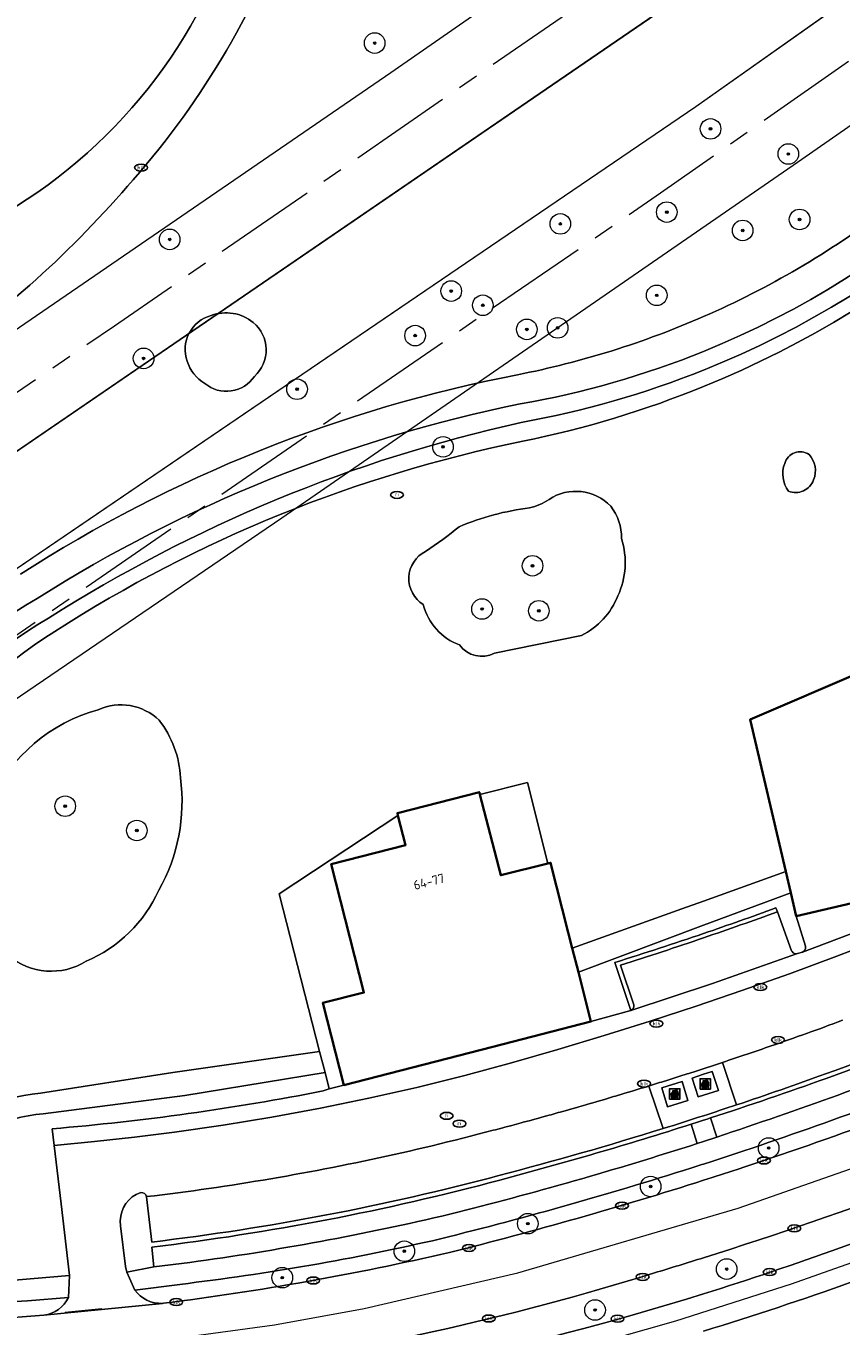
# Model space of a CAD drawing. Header units: metres. Extents: x 103671 to 105190, y 427150 to 429171.
# Tile 33 of 256: x 103934 to 104013, y 427341 to 427468. Entities that reach past the tile are written whole.
import ezdxf
from ezdxf.enums import TextEntityAlignment as Align

# ---------------------------------------------------------------- set-up
doc = ezdxf.new("R2010")
doc.units = ezdxf.units.M
doc.linetypes.add('AM-AS-SO', pattern=[16, 10, -2, 2, -2])
for name, color, linetype, lineweight in [('B-WE-AM-AS_SPOOR_TREIN-G', 253, 'AM-AS-SO', 18), ('B-WE-GR-BEPLANTING_CULTUUR_BODEMBEDEKKER-GV', 253, 'Continuous', 18), ('B-WE-GR-BOOM-S', 253, 'Continuous', 25), ('B-WE-IE-AFVAL APART PLAATS-S', 253, 'Continuous', 25), ('B-WE-IE-MEUBILAIR-S', 253, 'Continuous', 25), ('B-WE-KW-KUNSTWERK_TUNNEL-GV', 253, 'Continuous', 18), ('B-WE-OG-BEBOUWING-GV', 253, 'Continuous', 35), ('B-WE-OG-BEBOUWING-T18', 7, 'Continuous', 18), ('B-WE-OG-TERREIN_BEGROEID-GV', 253, 'Continuous', 18), ('B-WE-OG-TERREIN_ERF-GV', 253, 'Continuous', 18), ('B-WE-OG-TERREIN_OEVER-GV', 253, 'Continuous', 18), ('B-WE-OG-WATER_SLOOT-GV', 253, 'Continuous', 18), ('B-WE-VH-GESLOTENVERHARDING_ASFALT-GV', 253, 'Continuous', 18), ('B-WE-VH-GESLOTENVERHARDING_BETON-GV', 253, 'Continuous', 18), ('B-WE-VH-HALFVERHARDING-GV', 253, 'Continuous', 18), ('B-WE-VH-OPENVERHARDING-GV', 253, 'Continuous', 18), ('B-WE-VH-OPENVERHARDING_BETONSTRAATSTEEN-GV', 253, 'Continuous', 18), ('B-WE-VH-OPENVERHARDING_TEGEL-GV', 253, 'Continuous', 18), ('B-WE-VW-MARKERING_PICTOGRAM-G', 253, 'Continuous', 18)]:
    doc.layers.add(name, color=color, linetype=linetype, lineweight=lineweight)
doc.styles.add('NLCS-ISO', font='NLCS-ISO.ttf')
doc.styles.add('NLCS-ISO-M500-T18', font='NLCS-ISO.ttf', dxfattribs={"height": 0.9})

# ---------------------------------------------------------------- blocks, each defined once
blk = doc.blocks.new('SIE-AFVAL APART PLAATS-SO')
h = blk.add_hatch(color=256)
h.dxf.hatch_style = 1
h.paths.add_polyline_path([(-0.09, 0.07), (-1.76, 0.07, 0.819081), (-1.79, -0.09), (-1.4, -2.19, 0.36153), (-1.37, -2.21), (-0.47, -2.21, 0.36153), (-0.44, -2.19), (-0.05, -0.09, 0.819081)])
h.paths.add_polyline_path([(-0.16, -0.1), (-0.2, -0.33), (-0.49, -0.33), (-0.47, -0.1)], flags=16)
h.paths.add_polyline_path([(-0.55, -0.1), (-0.58, -0.33), (-0.87, -0.33), (-0.87, -0.1)], flags=16)
h.paths.add_polyline_path([(-0.22, -0.42), (-0.27, -0.73), (-0.53, -0.73), (-0.5, -0.42)], flags=16)
h.paths.add_polyline_path([(-0.58, -0.42), (-0.61, -0.73), (-0.87, -0.73), (-0.87, -0.42)], flags=16)
h.paths.add_polyline_path([(-0.95, -0.1), (-0.95, -0.33), (-1.27, -0.33), (-1.29, -0.1)], flags=16)
h.paths.add_polyline_path([(-0.95, -0.42), (-0.95, -0.73), (-1.23, -0.73), (-1.26, -0.42)], flags=16)
h.paths.add_polyline_path([(-0.29, -0.83), (-0.34, -1.09), (-0.56, -1.09), (-0.54, -0.83)], flags=16)
h.paths.add_polyline_path([(-0.62, -0.83), (-0.65, -1.09), (-0.87, -1.09), (-0.87, -0.83)], flags=16)
h.paths.add_polyline_path([(-0.95, -0.83), (-0.95, -1.09), (-1.2, -1.09), (-1.22, -0.83)], flags=16)
h.paths.add_polyline_path([(-1.35, -0.33), (-1.64, -0.33), (-1.69, -0.1), (-1.37, -0.1)], flags=16)
h.paths.add_polyline_path([(-1.34, -0.42), (-1.31, -0.73), (-1.57, -0.73), (-1.63, -0.42)], flags=16)
h.paths.add_polyline_path([(-0.36, -1.18), (-0.41, -1.44), (-0.6, -1.44), (-0.57, -1.18)], flags=16)
h.paths.add_polyline_path([(-0.65, -1.18), (-0.68, -1.44), (-0.87, -1.44), (-0.87, -1.18)], flags=16)
h.paths.add_polyline_path([(-1.3, -0.83), (-1.28, -1.09), (-1.5, -1.09), (-1.55, -0.83)], flags=16)
h.paths.add_polyline_path([(-0.95, -1.18), (-0.95, -1.44), (-1.17, -1.44), (-1.19, -1.18)], flags=16)
h.paths.add_polyline_path([(-0.42, -1.53), (-0.47, -1.79), (-0.63, -1.79), (-0.6, -1.53)], flags=16)
h.paths.add_polyline_path([(-1.27, -1.18), (-1.25, -1.44), (-1.44, -1.44), (-1.49, -1.18)], flags=16)
h.paths.add_polyline_path([(-0.69, -1.53), (-0.71, -1.79), (-0.87, -1.79), (-0.87, -1.53)], flags=16)
h.paths.add_polyline_path([(-0.95, -1.53), (-0.95, -1.79), (-1.13, -1.79), (-1.16, -1.53)], flags=16)
h.paths.add_polyline_path([(-1.24, -1.53), (-1.22, -1.79), (-1.37, -1.79), (-1.42, -1.53)], flags=16)
h.paths.add_polyline_path([(-0.49, -1.89), (-0.53, -2.13), (-0.66, -2.13), (-0.64, -1.89)], flags=16)
h.paths.add_polyline_path([(-0.72, -1.89), (-0.74, -2.13), (-0.87, -2.13), (-0.87, -1.89)], flags=16)
h.paths.add_polyline_path([(-0.95, -1.89), (-0.95, -2.13), (-1.1, -2.13), (-1.12, -1.89)], flags=16)
h.paths.add_polyline_path([(-1.21, -1.89), (-1.18, -2.13), (-1.31, -2.13), (-1.35, -1.89)], flags=16)
h.paths.add_polyline_path([(-0.19, 0.78, -0.01173), (-0.3, 0.78, -0.148797), (-0.42, 1.03, -0.136076), (-0.69, 0.87), (-0.78, 0.85, -0.038293), (-1.14, 0.96), (-1.19, 0.81, -0.243822), (-1.56, 0.45, 0.344326), (-1, 0.22, -0.139345), (-0.6, 0.22, 0.618436), (-0.56, 0.27, -0.441494), (-0.47, 0.44, 0.309048)])
h.paths.add_polyline_path([(-0.49, 0.51, 0.351556), (-0.64, 0.31, 0.121061), (-1.02, 0.29, -0.288745), (-1.45, 0.42, 0.203599), (-1.12, 0.79), (-1.09, 0.87, 0.083075), (-0.28, 0.71, -0.242261)], flags=16)
h.paths.add_polyline_path([(-0.4, 0.79, -0.023345), (-0.63, 0.82, 0.07081), (-0.46, 0.9, 0.059965)], flags=16)
h.paths.add_polyline_path([(1.12, 1.48), (-1.07, 1.48, 0.860559), (-1.08, 1.42), (0.29, 1, -0.146703), (0.53, 0.28, 0.421968), (0.56, 0.25), (1.6, 0.31, 0.450293), (1.63, 0.34, 0.122241)])
h.paths.add_polyline_path([(0.26, 1.93, 1), (1.07, 1.93, 1)])
h.paths.add_polyline_path([(1.65, 0.15, 0.429303), (1.62, 0.18), (0.55, 0.23, 0.38429), (0.51, 0.2), (0.16, -2.16, 0.83726), (0.22, -2.18), (0.99, -0.78, -0.688204), (1.05, -0.78), (1.36, -2.14, 0.84934), (1.42, -2.14)])
for p, q in [((-0.09, 0.07), (-1.76, 0.07)), ((-1.4, -2.19), (-1.79, -0.09)), ((-1.37, -0.1), (-1.69, -0.1)), ((-1.64, -0.33), (-1.69, -0.1)), ((-1.64, -0.33), (-1.35, -0.33)), ((-1.63, -0.42), (-1.34, -0.42)), ((-1.57, -0.73), (-1.63, -0.42)), ((-1.57, -0.73), (-1.31, -0.73)), ((-1.55, -0.83), (-1.3, -0.83)), ((-1.5, -1.09), (-1.55, -0.83)), ((-1.5, -1.09), (-1.28, -1.09)), ((-1.49, -1.18), (-1.27, -1.18)), ((-1.44, -1.44), (-1.49, -1.18)), ((-1.44, -1.44), (-1.25, -1.44)), ((-1.42, -1.53), (-1.24, -1.53)), ((-1.37, -1.79), (-1.42, -1.53)), ((-1.37, -1.79), (-1.22, -1.79)), ((-1.37, -2.21), (-0.47, -2.21)), ((-1.31, -2.13), (-1.35, -1.89)), ((-1.35, -1.89), (-1.21, -1.89)), ((-1.31, -2.13), (-1.18, -2.13)), ((-0.95, -0.1), (-1.29, -0.1)), ((-1.27, -0.33), (-0.95, -0.33)), ((-1.26, -0.42), (-0.95, -0.42)), ((-1.23, -0.73), (-0.95, -0.73)), ((-1.22, -0.83), (-0.95, -0.83)), ((-1.2, -1.09), (-0.95, -1.09)), ((-1.19, -1.18), (-0.95, -1.18)), ((-1.17, -1.44), (-0.95, -1.44)), ((-1.16, -1.53), (-0.95, -1.53)), ((-1.13, -1.79), (-0.95, -1.79)), ((-1.12, -1.89), (-0.95, -1.89)), ((-1.1, -2.13), (-0.95, -2.13)), ((-0.95, -0.1), (-0.95, -0.33)), ((-0.95, -0.42), (-0.95, -0.73)), ((-0.95, -0.83), (-0.95, -1.09)), ((-0.95, -1.18), (-0.95, -1.44)), ((-0.95, -1.53), (-0.95, -1.79)), ((-0.95, -1.89), (-0.95, -2.13)), ((-0.87, -0.1), (-0.87, -0.33)), ((-0.55, -0.1), (-0.87, -0.1)), ((-0.87, -0.33), (-0.58, -0.33)), ((-0.87, -0.42), (-0.87, -0.73)), ((-0.87, -0.42), (-0.58, -0.42)), ((-0.87, -0.73), (-0.61, -0.73)), ((-0.87, -0.83), (-0.62, -0.83)), ((-0.87, -0.83), (-0.87, -1.09)), ((-0.87, -1.09), (-0.65, -1.09)), ((-0.87, -1.18), (-0.65, -1.18)), ((-0.87, -1.18), (-0.87, -1.44)), ((-0.87, -1.44), (-0.68, -1.44)), ((-0.87, -1.53), (-0.69, -1.53)), ((-0.87, -1.53), (-0.87, -1.79)), ((-0.87, -1.79), (-0.71, -1.79)), ((-0.87, -1.89), (-0.87, -2.13)), ((-0.87, -1.89), (-0.72, -1.89)), ((-0.87, -2.13), (-0.74, -2.13)), ((-0.66, -2.13), (-0.53, -2.13)), ((-0.64, -1.89), (-0.49, -1.89)), ((-0.63, -1.79), (-0.47, -1.79)), ((-0.6, -1.44), (-0.41, -1.44)), ((-0.6, -1.53), (-0.42, -1.53)), ((-0.57, -1.18), (-0.36, -1.18)), ((-0.56, -1.09), (-0.34, -1.09)), ((-0.54, -0.83), (-0.29, -0.83)), ((-0.53, -0.73), (-0.27, -0.73)), ((-0.53, -2.13), (-0.49, -1.89)), ((-0.5, -0.42), (-0.22, -0.42)), ((-0.49, -0.33), (-0.2, -0.33)), ((-0.16, -0.1), (-0.47, -0.1)), ((-0.47, -1.79), (-0.42, -1.53)), ((-0.44, -2.19), (-0.05, -0.09)), ((-0.41, -1.44), (-0.36, -1.18)), ((-0.34, -1.09), (-0.29, -0.83)), ((-0.27, -0.73), (-0.22, -0.42)), ((-0.2, -0.33), (-0.16, -0.1))]:
    blk.add_line(p, q)
blk.add_lwpolyline([(-2.5, -2.51), (2.5, -2.51), (2.5, 2.49), (-2.5, 2.49)], close=True)
for points in [[(-0.78, 0.85, -0.038293), (-1.14, 0.96), (-1.19, 0.81, -0.243822), (-1.56, 0.45, 0.344326), (-1, 0.22, -0.139345), (-0.6, 0.22, 0.618436), (-0.56, 0.27, -0.441494), (-0.47, 0.44, 0.309048), (-0.19, 0.78, -0.01173), (-0.3, 0.78, -0.01173)], [(-0.78, 0.85), (-0.69, 0.87, 0.136076), (-0.42, 1.03, 0.156405), (-0.29, 0.77)], [(-0.78, 0.85), (-0.69, 0.87, 0.136076), (-0.42, 1.03, 0.148797), (-0.3, 0.78, 0.148797)], [(-0.63, 0.82, 0.07081), (-0.46, 0.9, 0.059965), (-0.4, 0.79, 0.059965)], [(-0.4, 0.79, -0.023345), (-0.63, 0.82)]]:
    blk.add_lwpolyline(points, format="xyb")
for points in [[(-1.09, 0.87), (-1.12, 0.79, -0.203599), (-1.45, 0.42, 0.288745), (-1.02, 0.29, -0.121061), (-0.64, 0.31, -0.351556), (-0.49, 0.51, 0.242261), (-0.28, 0.71, -0.083075)], [(-1.07, 1.48), (1.12, 1.48, -0.122241), (1.63, 0.34, -0.450293), (1.6, 0.31), (0.56, 0.25, -0.421968), (0.53, 0.28, 0.146703), (0.29, 1), (-1.08, 1.42, -0.860559)], [(0.55, 0.23), (1.62, 0.18, -0.429303), (1.65, 0.15), (1.42, -2.14, -0.84934), (1.36, -2.14), (1.05, -0.78, 0.688204), (0.99, -0.78), (0.22, -2.18, -0.83726), (0.16, -2.16), (0.51, 0.2, -0.38429)]]:
    blk.add_lwpolyline(points, format="xyb", close=True)
for points in [[(-1.35, -0.33), (-1.37, -0.1)], [(-1.31, -0.73), (-1.34, -0.42)], [(-1.28, -1.09), (-1.3, -0.83)], [(-1.27, -0.33), (-1.29, -0.1)], [(-1.25, -1.44), (-1.27, -1.18)], [(-1.23, -0.73), (-1.26, -0.42)], [(-1.22, -1.79), (-1.24, -1.53)], [(-1.2, -1.09), (-1.22, -0.83)], [(-1.18, -2.13), (-1.21, -1.89)], [(-1.17, -1.44), (-1.19, -1.18)], [(-1.18, -2.22), (-1.18, -2.21)], [(-1.13, -1.79), (-1.16, -1.53)], [(-1.1, -2.13), (-1.12, -1.89)], [(-0.74, -2.13), (-0.72, -1.89)], [(-0.71, -1.79), (-0.69, -1.53)], [(-0.68, -1.44), (-0.65, -1.18)], [(-0.66, -2.13), (-0.64, -1.89)], [(-0.65, -1.09), (-0.62, -0.83)], [(-0.63, -1.79), (-0.6, -1.53)], [(-0.61, -0.73), (-0.58, -0.42)], [(-0.6, -1.44), (-0.57, -1.18)], [(-0.58, -0.33), (-0.55, -0.1)], [(-0.56, -1.09), (-0.54, -0.83)], [(-0.53, -0.73), (-0.5, -0.42)], [(-0.49, -0.33), (-0.47, -0.1)]]:
    blk.add_lwpolyline(points)
blk.add_circle((0.66, 1.93), 0.401)
for centre, radius, start, end in [((-1.76, -0.01), 0.0869, 90, 247.28103), ((-0.09, -0.01), 0.0869, 292.71897, 90), ((-1.37, -2.18), 0.0318, 190.49429, 270), ((-0.47, -2.18), 0.0318, 270, 349.50571)]:
    blk.add_arc(centre, radius, start, end)
blk = doc.blocks.new('SIE-MEUBILAIR_PUT_KOLK-SO')
blk.add_ellipse((0, 0), major_axis=(1.25, 0), ratio=0.54)
at = {"style": 'NLCS-ISO'}
blk.add_text('klk', height=0.75, dxfattribs=at).set_placement((0.03, 0), align=Align.MIDDLE_CENTER)
blk = doc.blocks.new('SIE-MEUBILAIR_PUT_RIOOLPUT-SO')
blk.add_ellipse((0, 0), major_axis=(1.25, 0), ratio=0.54)
at = {"style": 'NLCS-ISO'}
blk.add_text('ri', height=0.75, dxfattribs=at).set_placement((-0.04, 0.07), align=Align.MIDDLE_CENTER)
blk = doc.blocks.new('SGR-BOOM_GBKN-SO')
at = {"linetype": 'ByBlock', "lineweight": 18}
h = blk.add_hatch(color=0, dxfattribs=at)
h.dxf.hatch_style = 1
edge = h.paths.add_edge_path()
edge.add_arc((0, 0), 0.25, 0, 360)
at = {"color": 0, "linetype": 'ByBlock', "lineweight": 18}
for radius in [2, 0.25]:
    blk.add_circle((0, 0), radius, dxfattribs=at)
at = {"color": 0, "linetype": 'ByBlock', "lineweight": 18, "style": 'NLCS-ISO'}
blk.add_attdef('SOORT', (2.5, 0), '', height=1.5, dxfattribs=at)

msp = doc.modelspace()

# ---------------------------------------------------------------- linework, layer by layer
at = {"layer": 'B-WE-AM-AS_SPOOR_TREIN-G', "flags": 128}
for points in [[(103696.327, 427283.456), (103709.313, 427290.401), (103746.448, 427311.474), (103755.563, 427316.772), (103776.772, 427329.695), (103814.413, 427352.796), (103843.513, 427371.823), (103899.402, 427408.976), (103942.726, 427438.459), (104004.208, 427480.883), (104081.76, 427535.371), (104109.175, 427554.949), (104155.672, 427588.399), (104203.199, 427623.004), (104251.78, 427658.799), (104287.781, 427685.624), (104335.474, 427721.504), (104395.514, 427767.417), (104433.325, 427796.679), (104482.244, 427834.97), (104511.725, 427858.282), (104540.037, 427880.827), (104578.412, 427911.652), (104602.932, 427931.576), (104658.061, 427976.677), (104770.321, 428069.176), (105144.15, 428377.204)], [(103696.327, 427259.828), (103702.663, 427263.148), (103741.143, 427284.521), (103776.983, 427305.68), (103812.508, 427327.878), (103846.846, 427350.17), (103884.763, 427375.547), (103921.285, 427400.237), (103995.822, 427451.384), (104091.601, 427518.484), (104175.564, 427578.582), (104266.326, 427645.226), (104387.142, 427736.31), (104482.041, 427809.901), (104517.236, 427837.614), (104550.548, 427864.127), (104594.934, 427899.917), (104636.059, 427933.263), (104659.647, 427952.595), (104803.738, 428071.316), (105144.15, 428351.809)]]:
    msp.add_lwpolyline(points, dxfattribs=at)
at = {"layer": 'B-WE-GR-BEPLANTING_CULTUUR_BODEMBEDEKKER-GV'}
for points in [[(104042.152, 427377.799, -0.018154), (104011.92, 427365.351)], [(104001.285, 427359.656, 0.0132349), (104024.734, 427368.122)], [(104011.92, 427365.351, -0.0075284), (104000.67, 427361.511)], [(103998.78, 427360.903, -0.0123483), (103980.187, 427355.476)], [(103975.344, 427352.157, 0.0161939), (103999.38, 427359.022)], [(103980.187, 427355.476, -0.035718), (103946.364, 427348.966)], [(103950.073, 427347.473, 0.0236646), (103975.344, 427352.157)]]:
    msp.add_lwpolyline(points, format="xyb", dxfattribs=at)
at = {"layer": 'B-WE-GR-BEPLANTING_CULTUUR_BODEMBEDEKKER-GV', "flags": 128}
for points in [[(103999.38, 427359.022), (103998.78, 427360.903)], [(104000.67, 427361.511), (104001.285, 427359.656)], [(103946.364, 427348.966), (103946.551, 427347.04), (103950.073, 427347.473)]]:
    msp.add_lwpolyline(points, dxfattribs=at)
at = {"layer": 'B-WE-KW-KUNSTWERK_TUNNEL-GV', "flags": 128}
for points in [[(103696.327, 427254.039), (103696.789, 427254.281), (103713.968, 427263.541), (103731.657, 427273.341), (103749.228, 427283.347), (103766.224, 427293.287), (103775.512, 427298.83), (103791.727, 427308.698), (103801.073, 427314.498), (103817.564, 427324.934), (103827.273, 427331.201), (103855.358, 427349.75), (103884.35, 427369.152), (103909.614, 427386.179), (103959.008, 427419.793), (104009.131, 427454.346), (104041.316, 427476.771), (104066.353, 427494.346), (104115.695, 427529.316), (104165.038, 427564.738), (104196.94, 427587.882), (104221.643, 427605.935), (104270.394, 427641.904), (104318.462, 427677.817)], [(104263.315, 427673.581), (104215.097, 427637.904), (104166.187, 427602.167), (104117.08, 427566.743), (104067.781, 427531.631), (104018.745, 427497.15), (103969.595, 427463.027), (103919.359, 427428.598), (103894.829, 427411.95), (103864.842, 427391.741), (103840.913, 427375.794), (103840.539, 427375.548), (103827.887, 427367.286), (103811.221, 427356.608), (103794.25, 427345.972), (103785.727, 427340.72), (103768.532, 427330.302), (103759.857, 427325.136), (103742.851, 427315.178), (103725.322, 427305.149), (103708.126, 427295.537), (103696.327, 427289.096)]]:
    msp.add_lwpolyline(points, dxfattribs=at)
msp.add_lwpolyline([(104286.862, 427678.601), (104287.018, 427678.392), (104285.415, 427677.196), (104290.801, 427669.985), (104292.403, 427671.181), (104292.562, 427670.969), (104146.856, 427564.027), (103999.245, 427459.732), (103849.776, 427358.118), (103844.356, 427354.508), (103844.175, 427354.78), (103845.84, 427355.888), (103840.854, 427363.381), (103839.189, 427362.273), (103839.021, 427362.525), (103853.188, 427371.851), (103870.45, 427383.389), (104010.921, 427479.428), (104149.738, 427577.841)], close=True, dxfattribs=at)
at = {"layer": 'B-WE-OG-BEBOUWING-GV', "flags": 128}
for points in [[(104008.459, 427383.384), (104009, 427381.121), (104016.896, 427382.951), (104016.362, 427385.27), (104023.44, 427386.902), (104024.946, 427383.417), (104032.414, 427386.6), (104032.289, 427386.891), (104030.166, 427391.838), (104029.394, 427393.637), (104022.526, 427409.637), (104015.102, 427406.444), (104015.694, 427405.003), (104004.517, 427400.212), (104007.975, 427385.448)], [(103984.846, 427386.227), (103980.276, 427385.078), (103978.263, 427392.939), (103978.205, 427393.168), (103970.233, 427391.128), (103970.291, 427390.899), (103971.025, 427388.011), (103963.808, 427386.178), (103966.979, 427373.694), (103962.974, 427372.677), (103965.021, 427364.706), (103979.506, 427368.426), (103989.044, 427370.876), (103987.826, 427375.668), (103987.234, 427377.997), (103986.845, 427379.531), (103985.126, 427386.297)]]:
    msp.add_lwpolyline(points, close=True, dxfattribs=at)
at = {"layer": 'B-WE-OG-TERREIN_BEGROEID-GV'}
for points in [[(103931.073, 427448.81, 0.1972036), (103954.99, 427478.924)], [(103960.098, 427479.305, -0.0977922), (103944.547, 427452.651)], [(104000, 427435.978, 0.1767308), (104044.63, 427476.28)], [(103944.547, 427452.651, -0.0678708), (103924.489, 427434.652)], [(104000, 427439.363, 0.0588952), (104017.743, 427449.738)], [(104017.743, 427449.738, -0.0588952), (104000, 427439.363)], [(103949.798, 427435.018, -0.4357656), (103952.125, 427439.454)], [(103952.125, 427439.454, 0.4357656), (103949.798, 427435.018)], [(103952.125, 427439.454, -0.2659597), (103956.216, 427438.782)], [(103956.216, 427438.782, 0.2659597), (103952.125, 427439.454)], [(103981.92, 427433.705, 0.0541928), (104000, 427439.363)], [(104000, 427439.363, -0.0541928), (103981.92, 427433.705)], [(103956.216, 427438.782, -0.458132), (103956.343, 427433.545)], [(103956.343, 427433.545, 0.458132), (103956.216, 427438.782)], [(103982.165, 427430.874, 0.0530458), (104000, 427435.978)], [(103951.525, 427432.854, -0.1810194), (103949.798, 427435.018)], [(103949.798, 427435.018, 0.1810194), (103951.525, 427432.854)], [(103933.608, 427414.332, -0.0954493), (103981.92, 427433.705)], [(103981.92, 427433.705, 0.0954493), (103933.608, 427414.332)], [(103956.343, 427433.545, -0.4455229), (103951.525, 427432.854)], [(103951.525, 427432.854, 0.4455229), (103956.343, 427433.545)], [(103935.224, 427411.974, -0.0908754), (103982.165, 427430.874)], [(104007.88, 427425.091, 0.2546892), (104008.243, 427422.4)], [(104010.243, 427425.963, 0.5092118), (104007.88, 427425.091)], [(104010.68, 427423.491, 0.2980834), (104010.243, 427425.963)], [(104008.243, 427422.4, 0.4240739), (104010.68, 427423.491)], [(103984.971, 427421.6, -0.0991336), (103983.08, 427420.763)], [(103990.971, 427420.945, 0.359772), (103984.971, 427421.6)], [(103983.08, 427420.763, 0.0708123), (103976.243, 427418.945)], [(103992.025, 427417.782, 0.16887), (103990.971, 427420.945)], [(103976.243, 427418.945, -0.024802), (103972.971, 427416.545)], [(103991.662, 427412.218, 0.1854559), (103992.025, 427417.782)], [(103972.971, 427416.545, 0.5858012), (103972.753, 427411.382)], [(103912.402, 427380.207, -0.2135022), (103935.224, 427411.974)], [(103972.753, 427411.382, 0.2465205), (103976.28, 427407.454)], [(103988.134, 427408.363, 0.180094), (103991.662, 427412.218)], [(103976.28, 427407.454, 0.3728905), (103979.662, 427406.654)], [(103941.153, 427401.163, 0.2218915), (103930.68, 427392.254)], [(103947.08, 427400.145, 0.3072104), (103941.153, 427401.163)], [(103949.153, 427394.545, 0.153998), (103947.08, 427400.145)], [(103947.043, 427383.636, 0.1631717), (103949.153, 427394.545)], [(103939.989, 427376.727, 0.1880253), (103947.043, 427383.636)], [(104000, 427379.431, 0.0055181), (104007.025, 427381.908)], [(103991.371, 427376.617, 0.0067785), (104000, 427379.431)], [(103932.425, 427377.273, 0.3218202), (103939.989, 427376.727)], [(104008.552, 427377.745, 0.0536693), (104008.596, 427377.664)], [(104008.596, 427377.664, 0.321855), (104009.121, 427377.47)], [(104009.593, 427377.612, 0.3098015), (104009.905, 427378.113)], [(104009.905, 427378.113, 0.0389144), (104009.896, 427378.192)], [(104024.856, 427365.934, -0.0155536), (104000, 427357.034)], [(104003.245, 427356.511, 0.0176002), (104030.572, 427366.574)], [(103935.541, 427363.914, 0.1390747), (103923.531, 427359.116)], [(103936.683, 427360.46, 0.0278309), (103963.035, 427364.136)], [(104041.552, 427363.5, -0.0266408), (104000, 427347.933)], [(103935.811, 427361.922, 0.1813327), (103925.513, 427356.985)], [(103925.513, 427356.985, -0.1813327), (103935.811, 427361.922)], [(103999.618, 427356.911, -0.0163617), (103974.418, 427349.767)], [(104000, 427355.46, 0.0022234), (104003.245, 427356.511)], [(103975.293, 427348.441, 0.0161233), (104000, 427355.46)], [(103974.418, 427349.767, -0.0271772), (103949.097, 427345.347)], [(103947.507, 427343.507, 0.0253302), (103975.293, 427348.441)], [(104000, 427344.43, 0.0114664), (104013.278, 427348.9)], [(104000, 427347.933, -0.003101), (103995.22, 427346.458)], [(103995.22, 427346.458, -0.0412487), (103951.955, 427336.841)], [(104014.408, 427345.582, -0.0120195), (104000, 427340.801)], [(103944.718, 427344.791, 0.2544797), (103947.393, 427343.496)], [(103945.953, 427332.869, 0.0454958), (104000, 427344.43)], [(103935.872, 427342.347, 0.2504914), (103938.263, 427344.084)]]:
    msp.add_lwpolyline(points, format="xyb", dxfattribs=at)
at = {"layer": 'B-WE-OG-TERREIN_BEGROEID-GV', "flags": 128}
for points in [[(103979.662, 427406.654), (103988.134, 427408.363)], [(104009.896, 427378.192), (104009, 427381.121), (104008.459, 427383.384), (104000, 427380.221), (103987.826, 427375.668), (103989.044, 427370.876), (103992.933, 427371.946), (103991.371, 427376.617)], [(104007.025, 427381.908), (104007.18, 427381.533), (104008.552, 427377.745)], [(104009.121, 427377.47), (104009.593, 427377.612)], [(103935.811, 427361.922), (103949.577, 427363.687), (103963.202, 427365.912), (103962.677, 427367.954), (103948.401, 427365.939), (103935.541, 427363.914)], [(103963.035, 427364.136), (103963.605, 427364.342), (103963.202, 427365.912), (103949.577, 427363.687), (103935.811, 427361.922)], [(103936.876, 427358.837), (103936.683, 427360.46)], [(103901.177, 427349.528), (103901.178, 427349.189), (103901.042, 427349.147), (103901.252, 427345.443), (103905.355, 427345.416), (103910.887, 427345.311), (103916.304, 427345.279), (103922.082, 427345.335), (103927.565, 427345.492), (103933.424, 427345.789), (103938.368, 427346.208), (103937.547, 427353.176), (103936.876, 427358.837)], [(104000, 427357.034), (103999.809, 427356.973), (103999.618, 427356.911)], [(104013.278, 427348.9), (104016.066, 427349.898), (104018.847, 427350.917)], [(103949.097, 427345.347), (103944.718, 427344.791)], [(103938.263, 427344.084), (103934.275, 427343.74), (103928.01, 427343.403), (103921.746, 427343.229), (103915.541, 427343.167), (103909.382, 427343.221), (103901.401, 427343.374), (103901.468, 427342.697), (103902.487, 427342.649), (103904.942, 427342.537), (103906.958, 427342.38), (103908.921, 427342.091), (103910.02, 427341.95), (103910.923, 427341.85), (103911.935, 427341.77), (103913.918, 427341.691), (103915.931, 427341.695), (103916.929, 427341.704), (103920.387, 427341.714), (103922.398, 427341.745), (103925.411, 427341.808), (103933.334, 427342.154)], [(103947.393, 427343.496), (103947.507, 427343.507)], [(103933.334, 427342.154), (103935.872, 427342.347)]]:
    msp.add_lwpolyline(points, dxfattribs=at)
msp.add_lwpolyline([(104008.459, 427383.384), (104007.975, 427385.448), (104000, 427382.583), (103997.892, 427381.826), (103987.234, 427377.997), (103987.826, 427375.668), (104000, 427380.221)], close=True, dxfattribs=at)
at = {"layer": 'B-WE-OG-TERREIN_ERF-GV', "flags": 128}
for points in [[(103982.867, 427394.101), (103978.263, 427392.939), (103980.276, 427385.078), (103984.846, 427386.227)], [(103963.808, 427386.178), (103971.025, 427388.011), (103970.291, 427390.899), (103958.744, 427383.267), (103962.677, 427367.954), (103963.202, 427365.912), (103963.605, 427364.342), (103965.021, 427364.706), (103962.974, 427372.677), (103966.979, 427373.694)]]:
    msp.add_lwpolyline(points, close=True, dxfattribs=at)
at = {"layer": 'B-WE-OG-TERREIN_OEVER-GV'}
for points in [[(104046.158, 427475.245, -0.1748971), (104000, 427434.163)], [(104000, 427432.563, 0.1633725), (104047.712, 427473.657)], [(104000, 427434.163, -0.0507983), (103982.261, 427429.072)], [(103982.425, 427427.239, 0.0464266), (104000, 427432.563)], [(103982.261, 427429.072, 0.0873114), (103936.338, 427410.06)], [(103936.952, 427408.773, -0.0931073), (103982.425, 427427.239)], [(103936.338, 427410.06, 0.2135199), (103914.571, 427379.762)], [(103916.133, 427378.898, -0.204559), (103936.952, 427408.773)]]:
    msp.add_lwpolyline(points, format="xyb", dxfattribs=at)
at = {"layer": 'B-WE-OG-WATER_SLOOT-GV'}
for points in [[(104047.712, 427473.657, -0.1633725), (104000, 427432.563)], [(104000, 427432.563, -0.0464266), (103982.425, 427427.239)], [(103982.425, 427427.239, 0.0931073), (103936.952, 427408.773)], [(104008.243, 427422.4, -0.2546892), (104007.88, 427425.091)], [(104007.88, 427425.091, -0.5092118), (104010.243, 427425.963)], [(104010.243, 427425.963, -0.2980834), (104010.68, 427423.491)], [(104010.68, 427423.491, -0.4240739), (104008.243, 427422.4)], [(103983.08, 427420.763, 0.0991336), (103984.971, 427421.6)], [(103984.971, 427421.6, -0.359772), (103990.971, 427420.945)], [(103976.243, 427418.945, -0.0708123), (103983.08, 427420.763)], [(103990.971, 427420.945, -0.16887), (103992.025, 427417.782)], [(103972.971, 427416.545, 0.024802), (103976.243, 427418.945)], [(103992.025, 427417.782, -0.1854559), (103991.662, 427412.218)], [(103972.753, 427411.382, -0.5858012), (103972.971, 427416.545)], [(103976.28, 427407.454, -0.2465205), (103972.753, 427411.382)], [(103991.662, 427412.218, -0.180094), (103988.134, 427408.363)], [(103936.952, 427408.773, 0.204559), (103916.133, 427378.898)], [(103979.662, 427406.654, -0.3728905), (103976.28, 427407.454)], [(103930.68, 427392.254, -0.2218915), (103941.153, 427401.163)], [(103941.153, 427401.163, -0.3072104), (103947.08, 427400.145)], [(103947.08, 427400.145, -0.153998), (103949.153, 427394.545)], [(103949.153, 427394.545, -0.1631717), (103947.043, 427383.636)], [(103947.043, 427383.636, -0.1880253), (103939.989, 427376.727)], [(103939.989, 427376.727, -0.3218202), (103932.425, 427377.273)], [(103923.531, 427359.116, -0.1390747), (103935.541, 427363.914)]]:
    msp.add_lwpolyline(points, format="xyb", dxfattribs=at)
at = {"layer": 'B-WE-OG-WATER_SLOOT-GV', "flags": 128}
for points in [[(103988.134, 427408.363), (103979.662, 427406.654)], [(103935.541, 427363.914), (103948.401, 427365.939), (103962.677, 427367.954), (103958.744, 427383.267), (103970.291, 427390.899), (103970.233, 427391.128), (103978.205, 427393.168), (103978.263, 427392.939), (103982.867, 427394.101), (103984.846, 427386.227), (103985.126, 427386.297), (103986.845, 427379.531), (103987.234, 427377.997), (103997.892, 427381.826), (104000, 427382.583), (104007.975, 427385.448), (104004.517, 427400.212), (104015.694, 427405.003)]]:
    msp.add_lwpolyline(points, dxfattribs=at)
at = {"layer": 'B-WE-VH-GESLOTENVERHARDING_ASFALT-GV'}
for points in [[(103954.99, 427478.924, -0.1972036), (103931.073, 427448.81)], [(103944.547, 427452.651, 0.0977922), (103960.098, 427479.305)], [(103924.489, 427434.652, 0.0678708), (103944.547, 427452.651)], [(104030.572, 427366.574, -0.0176002), (104003.245, 427356.511)], [(104000, 427347.933, 0.0266408), (104041.552, 427363.5)], [(104003.245, 427356.511, -0.0022234), (104000, 427355.46)], [(104000, 427355.46, -0.0161233), (103975.293, 427348.441)], [(103975.293, 427348.441, -0.0253302), (103947.507, 427343.507)], [(104013.278, 427348.9, -0.0114664), (104000, 427344.43)], [(103995.22, 427346.458, 0.003101), (104000, 427347.933)], [(103951.955, 427336.841, 0.0412487), (103995.22, 427346.458)], [(104000, 427340.801, 0.0120195), (104014.408, 427345.582)], [(104000, 427344.43, -0.0454958), (103945.953, 427332.869)]]:
    msp.add_lwpolyline(points, format="xyb", dxfattribs=at)
at = {"layer": 'B-WE-VH-GESLOTENVERHARDING_ASFALT-GV', "flags": 128}
for points in [[(104018.847, 427350.917), (104016.066, 427349.898), (104013.278, 427348.9)], [(103947.507, 427343.507), (103947.393, 427343.496), (103935.872, 427342.347), (103933.334, 427342.154)]]:
    msp.add_lwpolyline(points, dxfattribs=at)
at = {"layer": 'B-WE-VH-GESLOTENVERHARDING_BETON-GV', "flags": 128}
for points in [[(104000.836, 427366.031), (104000, 427365.749), (103998.885, 427365.374), (103999.472, 427363.564), (104000, 427363.729), (104001.44, 427364.179)], [(103998.47, 427363.211), (103997.9, 427365.064), (103995.92, 427364.426), (103996.491, 427362.599)], [(104000.67, 427361.511), (104000.335, 427361.402), (104000, 427361.294), (103999.39, 427361.098), (103998.78, 427360.903), (103999.38, 427359.022), (104000, 427359.228), (104001.285, 427359.656)]]:
    msp.add_lwpolyline(points, close=True, dxfattribs=at)
at = {"layer": 'B-WE-VH-HALFVERHARDING-GV', "flags": 128}
for points in [[(103696.327, 427277.655), (103703.812, 427281.692), (103721.215, 427291.301), (103730.614, 427296.584), (103747.867, 427306.458), (103764.474, 427316.178), (103781.363, 427326.284), (103790.95, 427332.122), (103807.478, 427342.361), (103824.67, 427353.248), (103834.83, 427359.798), (103839.021, 427362.525), (103853.188, 427371.851), (103870.45, 427383.389), (104010.921, 427479.428), (104149.738, 427577.841), (104286.862, 427678.601), (104290.865, 427681.597), (104414.222, 427775.464), (104536.111, 427871.231), (104656.501, 427968.874), (104739.302, 428037.101), (104743.16, 428040.28), (105144.15, 428370.688)], [(105144.15, 428358.325), (104749.204, 428032.897), (104745.345, 428029.718), (104662.816, 427961.715), (104542.224, 427863.909), (104420.131, 427767.985), (104296.565, 427673.965), (104292.562, 427670.969), (104146.856, 427564.027), (103999.245, 427459.732), (103849.776, 427358.118), (103844.356, 427354.508), (103840.191, 427351.741), (103820.626, 427338.88), (103811.093, 427332.736), (103800.6, 427326.076), (103780.559, 427313.649), (103760.457, 427301.563), (103749.891, 427295.359), (103730.202, 427284.067), (103719.409, 427278.023), (103700.008, 427267.414), (103696.327, 427265.448)], [(103696.327, 427254.039), (103696.789, 427254.281), (103713.968, 427263.541), (103731.657, 427273.341), (103749.228, 427283.347), (103766.224, 427293.287), (103775.512, 427298.83), (103791.727, 427308.698), (103801.073, 427314.498), (103817.564, 427324.934), (103827.273, 427331.201), (103855.358, 427349.75), (103884.35, 427369.152), (103909.614, 427386.179), (103959.008, 427419.793), (104009.131, 427454.346), (104041.316, 427476.771), (104066.353, 427494.346), (104115.695, 427529.316), (104165.038, 427564.738), (104196.94, 427587.882), (104221.643, 427605.935), (104270.394, 427641.904), (104318.462, 427677.817)], [(104263.315, 427673.581), (104215.097, 427637.904), (104166.187, 427602.167), (104117.08, 427566.743), (104067.781, 427531.631), (104018.745, 427497.15), (103969.595, 427463.027), (103919.359, 427428.598), (103894.829, 427411.95), (103864.842, 427391.741), (103840.913, 427375.794), (103840.539, 427375.548), (103827.887, 427367.286), (103811.221, 427356.608), (103794.25, 427345.972), (103785.727, 427340.72), (103768.532, 427330.302), (103759.857, 427325.136), (103742.851, 427315.178), (103725.322, 427305.149), (103708.126, 427295.537), (103696.327, 427289.096)]]:
    msp.add_lwpolyline(points, dxfattribs=at)
at = {"layer": 'B-WE-VH-HALFVERHARDING-GV'}
for points in [[(104044.63, 427476.28, -0.1767308), (104000, 427435.978)], [(104000, 427434.163, 0.1748971), (104046.158, 427475.245)], [(104000, 427435.978, -0.0530458), (103982.165, 427430.874)], [(103982.261, 427429.072, 0.0507983), (104000, 427434.163)], [(103982.165, 427430.874, 0.0908754), (103935.224, 427411.974)], [(103936.338, 427410.06, -0.0873114), (103982.261, 427429.072)], [(103935.224, 427411.974, 0.2135022), (103912.402, 427380.207)], [(103914.571, 427379.762, -0.2135199), (103936.338, 427410.06)]]:
    msp.add_lwpolyline(points, format="xyb", dxfattribs=at)
at = {"layer": 'B-WE-VH-OPENVERHARDING-GV'}
for points in [[(104041.972, 427378.189, -0.0224737), (104011.829, 427365.782)], [(104011.829, 427365.782, 0.0224737), (104041.972, 427378.189)], [(104011.92, 427365.351, 0.018154), (104042.152, 427377.799)], [(104024.734, 427368.122, -0.0132349), (104001.285, 427359.656)], [(104000, 427357.034, 0.0155536), (104024.856, 427365.934)], [(104011.829, 427365.782, -0.0061482), (104003.196, 427362.779)], [(104003.196, 427362.779, 0.0061482), (104011.829, 427365.782)], [(104000.67, 427361.511, 0.0075284), (104011.92, 427365.351)], [(104000, 427361.729, 0.00188), (104003.196, 427362.779)], [(104003.196, 427362.779, -0.00188), (104000, 427361.729)], [(103980.187, 427355.476, 0.0123483), (103998.78, 427360.903)], [(103996.079, 427360.485, 0.0030011), (104000, 427361.729)], [(104000, 427361.729, -0.0030011), (103996.079, 427360.485)], [(103996.079, 427360.485, -0.0113924), (103980.105, 427355.915)], [(103980.105, 427355.915, 0.0113924), (103996.079, 427360.485)], [(103999.38, 427359.022, -0.0161939), (103975.344, 427352.157)], [(103974.418, 427349.767, 0.0163617), (103999.618, 427356.911)], [(103980.105, 427355.915, -0.0354725), (103946.377, 427349.458)], [(103946.377, 427349.458, 0.0354725), (103980.105, 427355.915)], [(103946.364, 427348.966, 0.035718), (103980.187, 427355.476)], [(103944.85, 427354.089, 0.3077424), (103943.324, 427351.042)], [(103945.84, 427353.858, 0.3651735), (103945.315, 427354.269)], [(103975.344, 427352.157, -0.0236646), (103950.073, 427347.473)], [(103949.097, 427345.347, 0.0271772), (103974.418, 427349.767)]]:
    msp.add_lwpolyline(points, format="xyb", dxfattribs=at)
at = {"layer": 'B-WE-VH-OPENVERHARDING-GV', "flags": 128}
for points in [[(104013.488, 427370.995), (104013.069, 427370.839), (104012.601, 427370.665), (104012.181, 427370.509), (104011.712, 427370.336), (104011.292, 427370.182), (104010.986, 427370.072), (104010.411, 427369.865), (104010.104, 427369.755), (104009.529, 427369.549), (104009.222, 427369.44), (104008.646, 427369.236), (104008.339, 427369.128), (104007.762, 427368.925), (104007.455, 427368.818), (104006.877, 427368.617), (104006.57, 427368.51), (104005.992, 427368.31), (104005.684, 427368.204), (104005.106, 427368.006), (104004.798, 427367.901), (104004.219, 427367.705), (104003.91, 427367.6), (104003.331, 427367.405), (104003.023, 427367.301), (104002.443, 427367.108), (104002.134, 427367.005), (104001.82, 427366.901), (104003.196, 427362.779)], [(104003.196, 427362.779), (104001.82, 427366.901), (104001.554, 427366.813), (104001.244, 427366.711), (104000.664, 427366.52), (104000.354, 427366.419), (103999.773, 427366.23), (103999.463, 427366.129), (103999.27, 427366.067), (103998.575, 427365.843), (103998.382, 427365.781), (103997.686, 427365.559), (103997.493, 427365.498), (103996.797, 427365.278), (103996.603, 427365.217), (103995.906, 427364.999), (103995.713, 427364.938), (103995.015, 427364.722), (103994.821, 427364.662), (103994.661, 427364.612), (103996.079, 427360.485)], [(103996.079, 427360.485), (103994.661, 427364.612), (103994.124, 427364.447), (103993.93, 427364.388), (103993.231, 427364.175), (103993.037, 427364.116), (103992.338, 427363.905), (103992.144, 427363.846), (103991.444, 427363.637), (103991.25, 427363.579), (103990.55, 427363.372), (103990.355, 427363.314), (103989.655, 427363.109), (103989.46, 427363.052), (103988.759, 427362.848), (103988.564, 427362.791), (103987.862, 427362.589), (103987.667, 427362.533), (103986.965, 427362.333), (103986.77, 427362.278), (103986.067, 427362.079), (103985.872, 427362.024), (103985.169, 427361.828), (103984.973, 427361.773), (103984.27, 427361.578), (103984.074, 427361.524), (103983.37, 427361.331), (103983.174, 427361.278), (103982.469, 427361.087), (103982.273, 427361.034), (103981.568, 427360.844), (103981.372, 427360.792), (103980.667, 427360.604), (103980.471, 427360.552), (103979.764, 427360.367), (103979.552, 427360.311), (103978.806, 427360.114), (103978.068, 427359.921), (103977.33, 427359.731), (103976.59, 427359.543), (103975.851, 427359.357), (103975.11, 427359.174), (103974.37, 427358.993), (103973.628, 427358.815), (103972.886, 427358.638), (103972.144, 427358.465), (103971.401, 427358.293), (103970.657, 427358.124), (103969.913, 427357.957), (103969.168, 427357.792), (103968.423, 427357.63), (103967.677, 427357.47), (103966.931, 427357.313), (103966.185, 427357.158), (103965.437, 427357.005), (103964.69, 427356.854), (103963.942, 427356.706), (103963.193, 427356.56), (103962.444, 427356.417), (103961.695, 427356.276), (103960.945, 427356.137), (103960.194, 427356.001), (103959.444, 427355.867), (103958.692, 427355.735), (103957.941, 427355.606), (103957.189, 427355.479), (103956.437, 427355.355), (103955.684, 427355.233), (103954.931, 427355.113), (103954.177, 427354.996), (103953.423, 427354.881), (103952.669, 427354.768), (103951.914, 427354.658), (103951.159, 427354.55), (103950.404, 427354.444), (103949.649, 427354.341), (103948.893, 427354.24), (103948.136, 427354.142), (103947.38, 427354.046), (103946.623, 427353.952), (103945.835, 427353.895), (103945.84, 427353.858), (103946.377, 427349.458)], [(103998.78, 427360.903), (103999.39, 427361.098), (104000, 427361.294), (104000.335, 427361.402), (104000.67, 427361.511)], [(104001.285, 427359.656), (104000, 427359.228), (103999.38, 427359.022)], [(103999.618, 427356.911), (103999.809, 427356.973), (104000, 427357.034)], [(103945.315, 427354.269), (103944.85, 427354.089)], [(103946.377, 427349.458), (103945.84, 427353.858)], [(103943.324, 427351.042), (103943.804, 427347.075), (103943.932, 427346.515), (103946.551, 427347.04), (103946.364, 427348.966)], [(103950.073, 427347.473), (103946.551, 427347.04), (103943.932, 427346.515), (103944.718, 427344.791), (103949.097, 427345.347)]]:
    msp.add_lwpolyline(points, dxfattribs=at)
for points in [[(103998.885, 427365.374), (104000, 427365.749), (104000.836, 427366.031), (104001.44, 427364.179), (104000, 427363.729), (103999.472, 427363.564)], [(103998.47, 427363.211), (103996.491, 427362.599), (103995.92, 427364.426), (103997.9, 427365.064)], [(103938.368, 427346.208), (103933.424, 427345.789), (103927.565, 427345.492), (103922.082, 427345.335), (103916.304, 427345.279), (103910.887, 427345.311), (103905.355, 427345.416), (103901.252, 427345.443), (103901.401, 427343.374), (103909.382, 427343.221), (103915.541, 427343.167), (103921.746, 427343.229), (103928.01, 427343.403), (103934.275, 427343.74), (103938.263, 427344.084)]]:
    msp.add_lwpolyline(points, close=True, dxfattribs=at)
at = {"layer": 'B-WE-VH-OPENVERHARDING_BETONSTRAATSTEEN-GV'}
for points in [[(104007.18, 427381.533, -0.0048612), (104000, 427379.008)], [(104000, 427379.008, -0.0055488), (103991.928, 427376.348)], [(104008.596, 427377.664, -0.0536693), (104008.552, 427377.745)], [(104009.121, 427377.47, -0.321855), (104008.596, 427377.664)], [(103993.228, 427372.448, -0.3335057), (103992.933, 427371.946)], [(103943.324, 427351.042, -0.3077424), (103944.85, 427354.089)], [(103945.315, 427354.269, -0.3651735), (103945.84, 427353.858)], [(103947.393, 427343.496, -0.2544797), (103944.718, 427344.791)], [(103938.263, 427344.084, -0.2504914), (103935.872, 427342.347)]]:
    msp.add_lwpolyline(points, format="xyb", dxfattribs=at)
at = {"layer": 'B-WE-VH-OPENVERHARDING_BETONSTRAATSTEEN-GV', "flags": 128}
for points in [[(104008.552, 427377.745), (104007.18, 427381.533)], [(104017.507, 427378.985), (104012.934, 427377.224), (104008.34, 427375.521), (104003.724, 427373.876), (103999.275, 427372.372), (103994.81, 427370.919), (103990.328, 427369.517), (103985.835, 427368.167), (103981.326, 427366.868), (103976.803, 427365.62), (103972.139, 427364.475), (103967.455, 427363.421), (103962.75, 427362.459), (103958.039, 427361.591), (103953.312, 427360.814), (103948.571, 427360.129), (103944.68, 427359.636), (103940.781, 427359.206), (103936.876, 427358.837), (103937.547, 427353.176), (103938.368, 427346.208), (103938.263, 427344.084)], [(103992.933, 427371.946), (104000.855, 427374.561), (104009.121, 427377.47)], [(103991.928, 427376.348), (103993.218, 427372.503), (103993.224, 427372.475), (103993.228, 427372.448)], [(103945.84, 427353.858), (103945.835, 427353.895), (103946.623, 427353.952), (103947.38, 427354.046), (103948.136, 427354.142), (103948.893, 427354.24), (103949.649, 427354.341), (103950.404, 427354.444), (103951.159, 427354.55), (103951.914, 427354.658), (103952.669, 427354.768), (103953.423, 427354.881), (103954.177, 427354.996), (103954.931, 427355.113), (103955.684, 427355.233), (103956.437, 427355.355), (103957.189, 427355.479), (103957.941, 427355.606), (103958.692, 427355.735), (103959.444, 427355.867), (103960.194, 427356.001), (103960.945, 427356.137), (103961.695, 427356.276), (103962.444, 427356.417), (103963.193, 427356.56), (103963.942, 427356.706), (103964.69, 427356.854), (103965.437, 427357.005), (103966.185, 427357.158), (103966.931, 427357.313), (103967.677, 427357.47), (103968.423, 427357.63), (103969.168, 427357.792), (103969.913, 427357.957), (103970.657, 427358.124), (103971.401, 427358.293), (103972.144, 427358.465), (103972.886, 427358.638), (103973.628, 427358.815), (103974.37, 427358.993), (103975.11, 427359.174), (103975.851, 427359.357), (103976.59, 427359.543), (103977.33, 427359.731), (103978.068, 427359.921), (103978.806, 427360.114), (103979.552, 427360.311), (103979.764, 427360.367), (103980.471, 427360.552), (103980.667, 427360.604), (103981.372, 427360.792), (103981.568, 427360.844), (103982.273, 427361.034), (103982.469, 427361.087), (103983.174, 427361.278), (103983.37, 427361.331), (103984.074, 427361.524), (103984.27, 427361.578), (103984.973, 427361.773), (103985.169, 427361.828), (103985.872, 427362.024), (103986.067, 427362.079), (103986.77, 427362.278), (103986.965, 427362.333), (103987.667, 427362.533), (103987.862, 427362.589), (103988.564, 427362.791), (103988.759, 427362.848), (103989.46, 427363.052), (103989.655, 427363.109), (103990.355, 427363.314), (103990.55, 427363.372), (103991.25, 427363.579), (103991.444, 427363.637), (103992.144, 427363.846), (103992.338, 427363.905), (103993.037, 427364.116), (103993.231, 427364.175), (103993.93, 427364.388), (103994.124, 427364.447), (103994.661, 427364.612), (103994.821, 427364.662), (103995.015, 427364.722), (103995.713, 427364.938), (103995.906, 427364.999), (103996.603, 427365.217), (103996.797, 427365.278), (103997.493, 427365.498), (103997.686, 427365.559), (103998.382, 427365.781), (103998.575, 427365.843), (103999.27, 427366.067), (103999.463, 427366.129), (103999.773, 427366.23), (104000.354, 427366.419), (104000.664, 427366.52), (104001.244, 427366.711), (104001.554, 427366.813), (104001.82, 427366.901), (104002.134, 427367.005), (104002.443, 427367.108), (104003.023, 427367.301), (104003.331, 427367.405), (104003.91, 427367.6), (104004.219, 427367.705), (104004.798, 427367.901), (104005.106, 427368.006), (104005.684, 427368.204), (104005.992, 427368.31), (104006.57, 427368.51), (104006.877, 427368.617), (104007.455, 427368.818), (104007.762, 427368.925), (104008.339, 427369.128), (104008.646, 427369.236), (104009.222, 427369.44), (104009.529, 427369.549), (104010.104, 427369.755), (104010.411, 427369.865), (104010.986, 427370.072), (104011.292, 427370.182), (104011.712, 427370.336), (104012.181, 427370.509), (104012.601, 427370.665), (104013.069, 427370.839), (104013.488, 427370.995)], [(103944.85, 427354.089), (103945.315, 427354.269)], [(103944.718, 427344.791), (103943.932, 427346.515), (103943.804, 427347.075), (103943.324, 427351.042)], [(103935.872, 427342.347), (103947.393, 427343.496)]]:
    msp.add_lwpolyline(points, dxfattribs=at)
at = {"layer": 'B-WE-VH-OPENVERHARDING_TEGEL-GV', "flags": 128}
for points in [[(104024.946, 427383.417), (104023.44, 427386.902), (104016.362, 427385.27), (104016.896, 427382.951), (104009, 427381.121), (104009.896, 427378.192)], [(104024.946, 427383.417), (104009.593, 427377.612), (104009.121, 427377.47)], [(104009.593, 427377.612), (104024.946, 427383.417)], [(104007.18, 427381.533), (104007.025, 427381.908)], [(103936.683, 427360.46), (103936.876, 427358.837), (103940.781, 427359.206), (103944.68, 427359.636), (103948.571, 427360.129), (103953.312, 427360.814), (103958.039, 427361.591), (103962.75, 427362.459), (103967.455, 427363.421), (103972.139, 427364.475), (103976.803, 427365.62), (103981.326, 427366.868), (103985.835, 427368.167), (103990.328, 427369.517), (103994.81, 427370.919), (103999.275, 427372.372), (104003.724, 427373.876), (104008.34, 427375.521), (104012.934, 427377.224), (104017.507, 427378.985)], [(104009.121, 427377.47), (104000.855, 427374.561), (103992.933, 427371.946), (103989.044, 427370.876), (103979.506, 427368.426), (103965.021, 427364.706), (103963.605, 427364.342), (103963.035, 427364.136)], [(103991.371, 427376.617), (103992.933, 427371.946)], [(103993.228, 427372.448), (103993.224, 427372.475), (103993.218, 427372.503), (103991.928, 427376.348)]]:
    msp.add_lwpolyline(points, dxfattribs=at)
at = {"layer": 'B-WE-VH-OPENVERHARDING_TEGEL-GV'}
for points in [[(104007.025, 427381.908, -0.0055181), (104000, 427379.431)], [(104000, 427379.008, 0.0048612), (104007.18, 427381.533)], [(104000, 427379.431, -0.0067785), (103991.371, 427376.617)], [(103991.928, 427376.348, 0.0055488), (104000, 427379.008)], [(104009.905, 427378.113, -0.3098015), (104009.593, 427377.612)], [(104009.896, 427378.192, -0.0389144), (104009.905, 427378.113)], [(103992.933, 427371.946, 0.3335057), (103993.228, 427372.448)], [(103963.035, 427364.136, -0.0278309), (103936.683, 427360.46)]]:
    msp.add_lwpolyline(points, format="xyb", dxfattribs=at)
at = {"layer": 'B-WE-VW-MARKERING_PICTOGRAM-G', "flags": 128}
for points in [[(104003.34, 427352.741), (104021.316, 427359.024)], [(103981.932, 427346.469), (104003.34, 427352.741)], [(104017.04, 427348.39), (104008.501, 427345.352)], [(103967.012, 427343.012), (103981.932, 427346.469)], [(104008.501, 427345.352), (103997.268, 427341.753)], [(103937.956, 427342.635), (103941.524, 427343.002)], [(103958.29, 427341.42), (103967.012, 427343.012)], [(103997.268, 427341.753), (103988.699, 427339.353)], [(103945.659, 427339.701), (103958.29, 427341.42)]]:
    msp.add_lwpolyline(points, dxfattribs=at)

# ---------------------------------------------------------------- block references
at = {"layer": 'B-WE-GR-BOOM-S', "xscale": 0.5, "yscale": 0.5, "zscale": 0.5}
for p in [(103968.03, 427465.924), (104000.672, 427457.586), (104008.226, 427455.152), (103996.417, 427449.503), (103986.071, 427448.357), (104009.324, 427448.788), (103948.103, 427446.851), (104003.792, 427447.723), (103975.468, 427441.833), (103978.539, 427440.454), (103995.441, 427441.42), (103982.816, 427438.11), (103985.808, 427438.259), (103971.959, 427437.507), (103945.57, 427435.294), (103960.483, 427432.3), (103974.671, 427426.703), (103983.369, 427415.147), (103978.463, 427410.947), (103983.981, 427410.775), (103937.948, 427391.793), (103944.91, 427389.434), (104006.321, 427358.591), (103994.849, 427354.85), (103982.906, 427351.242), (103970.905, 427348.565), (103959.047, 427345.995), (104002.239, 427346.829), (103989.445, 427342.852)]:
    msp.add_blockref('SGR-BOOM_GBKN-SO', p, dxfattribs=at)
at = {"layer": 'B-WE-IE-AFVAL APART PLAATS-S', "xscale": 0.2, "yscale": 0.2, "zscale": 0.2}
for p in [(104000.156, 427364.813), (103997.195, 427363.844)]:
    msp.add_blockref('SIE-AFVAL APART PLAATS-SO', p, dxfattribs=at)
at = {"layer": 'B-WE-IE-MEUBILAIR-S', "xscale": 0.5, "yscale": 0.5, "zscale": 0.5}
for name, p in [('SIE-MEUBILAIR_PUT_KOLK-SO', (103945.323, 427453.832)), ('SIE-MEUBILAIR_PUT_RIOOLPUT-SO', (103970.198, 427422.036)), ('SIE-MEUBILAIR_PUT_KOLK-SO', (104005.51, 427374.22)), ('SIE-MEUBILAIR_PUT_KOLK-SO', (103995.41, 427370.68)), ('SIE-MEUBILAIR_PUT_KOLK-SO', (104007.23, 427369.09)), ('SIE-MEUBILAIR_PUT_KOLK-SO', (103994.21, 427364.84)), ('SIE-MEUBILAIR_PUT_RIOOLPUT-SO', (103975.027, 427361.715)), ('SIE-MEUBILAIR_PUT_RIOOLPUT-SO', (103976.275, 427360.955)), ('SIE-MEUBILAIR_PUT_KOLK-SO', (104005.856, 427357.377)), ('SIE-MEUBILAIR_PUT_KOLK-SO', (103992.066, 427352.988)), ('SIE-MEUBILAIR_PUT_KOLK-SO', (104008.818, 427350.784)), ('SIE-MEUBILAIR_PUT_KOLK-SO', (103977.197, 427348.881)), ('SIE-MEUBILAIR_PUT_KOLK-SO', (104006.411, 427346.535)), ('SIE-MEUBILAIR_PUT_KOLK-SO', (103962.05, 427345.719)), ('SIE-MEUBILAIR_PUT_KOLK-SO', (103994.064, 427346.065)), ('SIE-MEUBILAIR_PUT_KOLK-SO', (103948.74, 427343.626)), ('SIE-MEUBILAIR_PUT_KOLK-SO', (103979.121, 427342.026)), ('SIE-MEUBILAIR_PUT_KOLK-SO', (103991.629, 427342.009))]:
    msp.add_blockref(name, p, dxfattribs=at)

# ---------------------------------------------------------------- texts
at = {"layer": 'B-WE-OG-BEBOUWING-T18', "style": 'NLCS-ISO-M500-T18'}
msp.add_text('64-77', height=0.9, rotation=14.3, dxfattribs=at).set_placement((103973.309, 427384.464), align=Align.MIDDLE)

doc.saveas('drawing.dxf')
